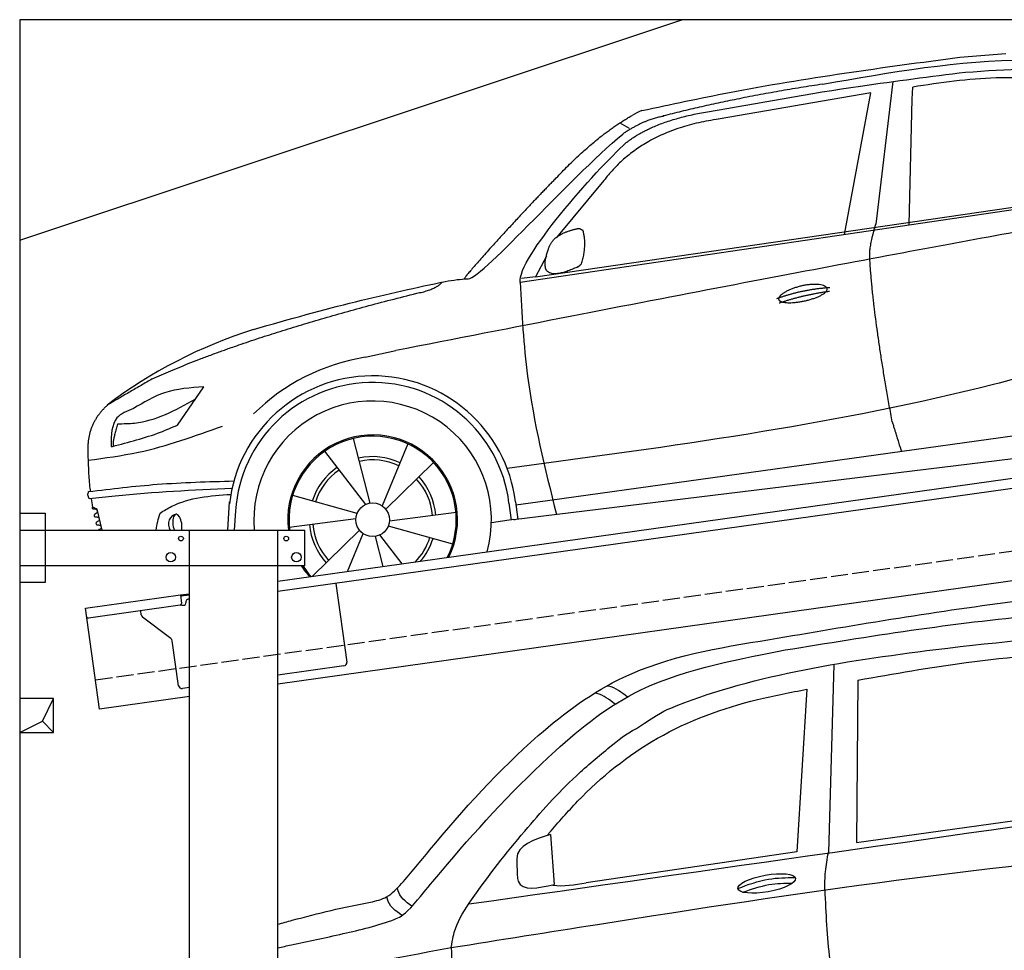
# Model space of a CAD drawing. Extents: x 524 to 6324, y 265 to 5290.
# Tile 2 of 3: x 524 to 3424, y 2548 to 5290. Entities that reach past the tile are written whole.
import ezdxf

# ---------------------------------------------------------------- set-up
doc = ezdxf.new("R2010")
doc.units = 0
doc.header["$LTSCALE"] = 10
doc.header["$MEASUREMENT"] = 0
doc.linetypes.add('GEN3', pattern=[6.25, 5, -1.25])
doc.layers.get('0').update_dxf_attribs({"linetype": 'CONTINUOUS'})
for name, color, linetype in [('3', 6, 'GEN3'), ('BREAKTHROUGH', 1, 'CONTINUOUS'), ('CAR', 1, 'CONTINUOUS')]:
    doc.layers.add(name, color=color, linetype=linetype)
doc.layers.add('AM_0', color=7, linetype='CONTINUOUS', lineweight=30)

# ---------------------------------------------------------------- blocks, each defined once
blk = doc.blocks.new('car_150_')
at = {"layer": 'CAR'}
for p, q in [((6993.7, 5277.2), (7129.2, 5288.8)), ((6796.4, 5203.8), (6750.1, 4783)), ((6731.9, 5170.4), (6283.3, 5089.2)), ((6657.9, 4752.4), (6731.9, 5170.4)), ((6853.7, 5152.6), (6855.4, 5188)), ((6848, 4782.8), (6853.7, 5152.6)), ((5993.7, 5075.5), (6021.3, 5060)), ((5703.5, 4603.8), (7806, 4931.3)), ((5748.6, 4619.9), (7887.1, 4949.3)), ((5948.1, 4905.6), (5809.7, 4736.5)), ((5780.5, 4681.2), (5748.6, 4619.9)), ((5748.6, 4619.9), (5707.7, 4614.5)), ((5249.2, 4379.1), (5338.8, 4399.4)), ((4697.5, 4174.8), (4774.2, 4288.5)), ((7646, 4233.7), (5761.2, 3956.2)), ((5689.3, 3904.2), (7721.3, 4169.7)), ((5267.2, 3949.5), (5216.9, 4139.6)), ((5377, 4125.1), (5302.6, 3941.6)), ((5131.5, 4101.3), (5253.2, 3945.1)), ((5313.4, 3931.7), (5452.9, 4070.3)), ((5734.4, 4063.7), (5670.2, 4054.4)), ((4848.5, 3866.9), (4853.3, 3950.1)), ((5228.7, 3918.3), (5038.9, 3969.8)), ((5676.1, 3953), (5682.6, 3903)), ((5695.3, 3956.7), (5702.3, 3904.6)), ((5761.2, 3956.2), (5696.7, 3946.7)), ((4463, 3925.5), (4449.3, 3931.7)), ((4478.1, 3864), (4463, 3925.5)), ((4871, 3924.2), (4867.7, 3867.1)), ((5520.5, 3924.4), (5324.3, 3897.1)), ((5029.4, 3876.7), (5225.5, 3904)), ((5689.3, 3904.2), (5624.9, 3894.7)), ((5693.6, 3903), (5693.4, 3904.4)), ((5236.4, 3869.4), (5098.3, 3732.1)), ((5201.8, 3747.5), (5247.2, 3859.5)), ((5321.2, 3882.8), (5511, 3831.3)), ((5282.7, 3851.6), (5306.1, 3763)), ((5362.6, 3771.4), (5296.6, 3856))]:
    blk.add_line(p, q, dxfattribs=at)
blk.add_circle((5274.9, 3900.5), 49.6, dxfattribs=at)
for centre, radius, start, end in [((6122, 4949.8), 174.5, 111.2882, 121.9546), ((5356.2, 3104.6), 1422.1, 107.8766, 127.519), ((5347.7, 3787.7), 599.5, 99.4563, 135.2463), ((5274.9, 3900.5), 424.2, 7.6054, 174.1435), ((5274.9, 3900.5), 404.6, 7.4461, 176.652), ((5274.9, 3900.5), 350, 344.7595, 185.4081), ((5274.9, 3900.5), 250, 334.2204, 187.3999), ((5274.9, 3900.5), 246.4, 333.6424, 187.5031), ((5274.9, 3900.5), 186.2, 64.7762, 103.2667), ((5274.9, 3900.5), 176.5, 64.6018, 103.1816), ((5274.9, 3900.5), 186.2, 124.7762, 163.2667), ((5274.9, 3900.5), 176.5, 124.6018, 163.1816), ((5274.9, 3900.5), 176.5, 4.6018, 43.1816), ((5274.9, 3900.5), 186.2, 4.7762, 43.2667), ((5274.9, 3900.5), 176.5, 184.6018, 223.1816), ((5274.9, 3900.5), 186.2, 184.7762, 223.2667), ((5274.9, 3900.5), 176.5, 315.6124, 343.1816), ((5274.9, 3900.5), 186.2, 319.3932, 343.2667), ((5274.9, 3900.5), 250, 213.2019, 222.6786), ((5274.9, 3900.5), 246.4, 213.7482, 223.2566), ((5274.9, 3900.5), 350, 217.4387, 217.626)]:
    blk.add_arc(centre, radius, start, end, dxfattribs=at)
for centre, major_axis, ratio, start_param, end_param in [((4699.7, 3882.5), (4.4, -29.4), 0.870747, 3.078863, 5.190641), ((4699.8, 3882.5), (-4.4, 29.6), 0.439627, 4.05108, 8.39242), ((4699.7, 3882.6), (4.4, -29.5), 0.784824, 3.019947, 3.143719)]:
    blk.add_ellipse(centre, major_axis=major_axis, ratio=ratio, start_param=start_param, end_param=end_param, dxfattribs=at)
for points, degree, knots in [([(6058.7, 5112.4), (6144.2, 5131.5), (6453.2, 5200.5), (6766.8, 5245), (6993.6, 5277.2)], 3, [0, 0, 0, 0, 262.813629, 949.636575, 949.636575, 949.636575, 949.636575]), ([(6590.3, 5194.3), (6790.1, 5231.4), (7055.2, 5280.6), (7323.2, 5267.8), (7389.2, 5264.7)], 3, [0, 0, 0, 0, 605.994997, 803.781644, 803.781644, 803.781644, 803.781644]), ([(7010.2, 5233), (7130.8, 5242.4), (7438, 5266.3), (7702.5, 5100), (7863.2, 4999)], 3, [0, 0, 0, 0, 355.261483, 904.814862, 904.814862, 904.814862, 904.814862]), ([(6252.1, 5110.1), (6401.8, 5138.2), (6653.7, 5185.6), (6907.8, 5219.4), (7011, 5233.1)], 3, [0, 0, 0, 0, 456.745059, 768.877533, 768.877533, 768.877533, 768.877533]), ([(7280.4, 5213.4), (7220.4, 5216.3), (7078, 5223.2), (6937, 5200.9), (6855.4, 5188)], 3, [0, 0, 0, 0, 179.578451, 426.729981, 426.729981, 426.729981, 426.729981]), ([(5483, 4604.3), (5494.7, 4606.5), (5516.1, 4610.4), (5537.7, 4612.2), (5547.5, 4613)], 3, [0, 0, 0, 0, 35.619977, 65.088393, 65.088393, 65.088393, 65.088393]), ([(5703.5, 4603.8), (5709.3, 4511.2), (5723.7, 4280), (5781.3, 4055.4), (5815.9, 3920.7)], 3, [0, 0, 0, 0, 277.59112, 693.570767, 693.570767, 693.570767, 693.570767]), ([(6465.7, 4559.3), (6463.6, 4567.3), (6482, 4586.6), (6560.8, 4618.6), (6657.6, 4599.5), (6576.9, 4555.6), (6492.9, 4543.8), (6467.7, 4551.3), (6465.7, 4559.3)], 5, [0, 0, 0, 0, 0, 0, 0.300106, 0.500106, 0.700106, 1, 1, 1, 1, 1, 1]), ([(7654.8, 4478.5), (7470.6, 4420.5), (6844.5, 4223.3), (6193.7, 4129.8), (5734.4, 4063.7)], 3, [0, 0, 0, 0, 579.00444, 1967.110779, 1967.110779, 1967.110779, 1967.110779]), ([(4774.2, 4288.5), (4734.9, 4285.3), (4660.9, 4279.4), (4597.6, 4240.9), (4567.9, 4222.9)], 3, [0, 0, 0, 0, 116.380747, 219.102854, 219.102854, 219.102854, 219.102854]), ([(4521.8, 4177.7), (4538.5, 4177.9), (4619.5, 4178.7), (4691.9, 4219.3), (4749.3, 4251.6)], 3, [0, 0, 0, 0, 49.860743, 241.440865, 241.440865, 241.440865, 241.440865]), ([(4567.9, 4222.9), (4549.3, 4215.3), (4503.1, 4196.4), (4503, 4144.5), (4502.9, 4113.4)], 3, [0, 0, 0, 0, 55.914644, 138.985336, 138.985336, 138.985336, 138.985336]), ([(4435.2, 4069.4), (4484.9, 4076.4), (4620.6, 4095.5), (4749.3, 4143.2), (4831, 4173.4)], 3, [0, 0, 0, 0, 150.106975, 410.193991, 410.193991, 410.193991, 410.193991]), ([(4506.8, 4110.9), (4554.4, 4123.4), (4619.5, 4140.5), (4680.9, 4167.5), (4697.5, 4174.8)], 3, [0, 0, 0, 0, 147.159719, 201.348086, 201.348086, 201.348086, 201.348086]), ([(4434.3, 4093), (4435.5, 4060.6), (4436.9, 4022.1), (4441.6, 3983.8), (4442.4, 3977.7)], 3, [0, 0, 0, 0, 97.108013, 115.616313, 115.616313, 115.616313, 115.616313]), ([(4502.9, 4113.4), (4502.8, 4112.3), (4502.6, 4109.8), (4505.2, 4110.5), (4506.8, 4110.9)], 3, [0, 0, 0, 0, 2.598862, 6.284951, 6.284951, 6.284951, 6.284951]), ([(4437.7, 3977.1), (4505, 3985.7), (4647.1, 4004), (4790.2, 4009.1), (4865.6, 4011.8)], 3, [0, 0, 0, 0, 203.297538, 429.475842, 429.475842, 429.475842, 429.475842]), ([(4439.9, 3955.5), (4438, 3959.3), (4434.5, 3966.3), (4436.7, 3973.7), (4437.7, 3977.1)], 3, [0, 0, 0, 0, 12.224254, 22.465372, 22.465372, 22.465372, 22.465372]), ([(4860.2, 3989.6), (4745.2, 3983.2), (4604.7, 3975.4), (4465.2, 3958.6), (4439.9, 3955.5)], 3, [0, 0, 0, 0, 345.382791, 421.716813, 421.716813, 421.716813, 421.716813]), ([(4648.5, 3915.5), (4659.8, 3922.6), (4721.6, 3961.3), (4796, 3967.3), (4856.8, 3972.2)], 3, [0, 0, 0, 0, 39.727462, 217.617343, 217.617343, 217.617343, 217.617343]), ([(4452, 3925), (4451.6, 3925.3), (4449.8, 3926.3), (4449.6, 3929.2), (4449.4, 3931.1), (4449.3, 3931.7)], 3, [0, 0, 0, 0, 1.427923, 5.828292, 7.478143, 7.478143, 7.478143, 7.478143]), ([(4455.1, 3908.2), (4455.8, 3910.1), (4457.4, 3914.2), (4466.6, 3914.3), (4462.3, 3926.1), (4455.8, 3925.4), (4452, 3925)], 3, [0, 0, 0, 0, 5.656821, 12.3267, 20.012637, 30.346325, 30.346325, 30.346325, 30.346325]), ([(4457.8, 3901.6), (4457.4, 3901.8), (4455.6, 3902.8), (4455.4, 3905.7), (4455.1, 3907.7), (4455.1, 3908.2)], 3, [0, 0, 0, 0, 1.427923, 5.828292, 7.478143, 7.478143, 7.478143, 7.478143]), ([(4461, 3884.9), (4461.7, 3886.7), (4463.2, 3890.7), (4472.4, 3890.8), (4468.1, 3902.7), (4461.5, 3902), (4457.8, 3901.6)], 3, [0, 0, 0, 0, 5.495934, 12.165813, 19.85175, 30.185438, 30.185438, 30.185438, 30.185438]), ([(4463.7, 3878.2), (4463.2, 3878.5), (4461.5, 3879.5), (4461.3, 3882.4), (4461, 3884.3), (4461, 3884.9)], 3, [0, 0, 0, 0, 1.427923, 5.828292, 7.478143, 7.478143, 7.478143, 7.478143]), ([(4467.9, 3864), (4468.3, 3864.8), (4470.3, 3867.4), (4478.3, 3867.4), (4474, 3879.3), (4467.4, 3878.6), (4463.7, 3878.2)], 3, [2.682731, 2.682731, 2.682731, 2.682731, 5.656821, 12.3267, 20.012637, 30.346325, 30.346325, 30.346325, 30.346325])]:
    blk.add_open_spline(points, degree=degree, knots=knots, dxfattribs=at)
for points, degree in [([(6590.3, 5194.3), (6342.2, 5155.3), (6121.6, 5097.1)], 2), ([(6013, 5017.6), (6096.2, 5083.6), (6251.3, 5110.3)], 2), ([(5803.2, 4907.4), (5922.7, 5036.5), (6029.7, 5097.9)], 2), ([(6284.4, 5088.8), (6061.8, 5056.7), (5948.1, 4905.6)], 2), ([(6123.2, 5096.2), (6065.8, 5086.5), (6002.6, 5043)], 2), ([(5547.5, 4613), (5577.3, 4598.4), (5843.2, 4907.6), (6002.6, 5043)], 3), ([(5703.8, 4603.3), (5695, 4674.1), (5922.8, 4934.4), (6013, 5017.6)], 3), ([(5803.2, 4907.4), (5732.5, 4835), (5644.3, 4736.7), (5532.9, 4612.6), (5539.4, 4612.3)], 4), ([(7979.4, 4899), (7725, 4888.3), (5338.8, 4399.4)], 2), ([(5837.6, 4753), (5865, 4763.1), (5877.9, 4763.9)], 2), ([(5877.9, 4763.9), (5884.9, 4758.8), (5887.3, 4759.1)], 2), ([(5883.9, 4659.5), (5901.1, 4713.7), (5887.3, 4759.1)], 2), ([(6732.8, 4687.3), (6731.1, 4718.4), (6750.1, 4783)], 2), ([(5785.9, 4700), (5794.1, 4735.6), (5837.6, 4753)], 2), ([(5871.8, 4649.8), (5747.2, 4591.7), (5785.9, 4700)], 2), ([(6803, 4201), (6743.7, 4508.9), (6732.8, 4687.3)], 2), ([(5871.8, 4649.8), (5877.4, 4652.5), (5883.9, 4659.5)], 2), ([(4919.6, 4458.1), (5131.9, 4523.6), (5319.2, 4569), (5483, 4604.3)], 3), ([(5399.6, 4569.1), (5453.7, 4579.5), (5474.4, 4601.9)], 2), ([(6460.2, 4561.7), (6532.3, 4589.4), (6615.8, 4595.9)], 2), ([(6467.2, 4548.7), (6538.3, 4574), (6615.5, 4584.7)], 2), ([(4622.5, 4310.5), (4903.3, 4440.5), (5399.6, 4569.1)], 2), ([(4622.5, 4310.5), (4492.9, 4233.7)], 1), ([(4492.9, 4233.7), (4430.6, 4178.8), (4434.3, 4093)], 2), ([(4521.8, 4177.7), (4507.9, 4132), (4508.6, 4113.8)], 2), ([(6803, 4201), (6822.6, 4138.3), (6831.4, 4112.8)], 2), ([(4508.6, 4113.8), (4511.9, 4114.1), (4510.2, 4111.7)], 2), ([(4445.5, 3956.2), (4446.7, 3948), (4448, 3939.9), (4449.3, 3931.7)], 3), ([(4637.5, 3865.3), (4639.1, 3881.6), (4643.8, 3898.6), (4648.5, 3915.5)], 3)]:
    blk.add_open_spline(points, degree=degree, dxfattribs=at)
blk = doc.blocks.new('CAR_EG')
at = {"layer": 'CAR'}
for p, q in [((33784.9, 2644.9), (33768.8, 2090.9)), ((33855.2, 2598.7), (33852.2, 2120.1)), ((33705.9, 2571.9), (33676, 2092.9)), ((33852.2, 2120.1), (34567.6, 2220.6)), ((32950.4, 2144.1), (32961.3, 1996.3)), ((33676, 2092.9), (33055.3, 2001.9)), ((32851.3, 2067.7), (32852.3, 2023.4))]:
    blk.add_line(p, q, dxfattribs=at)
blk.add_ellipse((33587.4, 1999.8), major_axis=(-85, -15.3), ratio=0.28676, dxfattribs=at)
for points, knots in [([(33596.2, 2718.6), (33833.8, 2759.2), (34248.6, 2830.2), (34671.7, 2869.7), (34851.8, 2870.2)], [0, 0, 0, 0, 724.09838, 1264.268143, 1264.268143, 1264.268143, 1264.268143]), ([(33641.3, 2687.7), (33888.6, 2727.9), (34289.4, 2793.1), (34696.2, 2808.8), (34851.8, 2807)], [0, 0, 0, 0, 750.99467, 1217.35525, 1217.35525, 1217.35525, 1217.35525]), ([(33203.6, 2456.4), (33274.2, 2503.5), (33505.2, 2604.9), (34003.4, 2687.4), (34469.5, 2730.1), (34567.3, 2738.8)], [0, 0, 0, 0, 57.768711, 889.406275, 1467.79431, 1467.79431, 1467.79431, 1467.79431]), ([(32511.9, 1999.5), (32540.7, 2032.1), (32664.8, 2185.7), (32868.8, 2412.1), (33192.2, 2651), (33443.2, 2694.1), (33596.2, 2718.6)], [50.344413, 50.344413, 50.344413, 50.344413, 177.37825, 645.222843, 958.928175, 1403.607995, 1403.607995, 1403.607995, 1403.607995]), ([(32539, 1928.3), (32594.1, 1993.3), (32717.5, 2142.3), (32922, 2364), (33233.9, 2614.9), (33520.5, 2663.7), (33641.3, 2687.7)], [50.344413, 50.344413, 50.344413, 50.344413, 177.37825, 645.222843, 958.928175, 1403.607995, 1403.607995, 1403.607995, 1403.607995]), ([(33855.2, 2598.7), (33961.7, 2617.6), (34195, 2659.1), (34431.3, 2677.8), (34559.8, 2688)], [0, 0, 0, 0, 324.185882, 710.565468, 710.565468, 710.565468, 710.565468]), ([(33176.9, 2549.1), (33159.7, 2562.5), (33141.5, 2576.8), (33119.6, 2581.7), (33118.4, 2582)], [0, 0, 0, 0, 63.592448, 67.287293, 67.287293, 67.287293, 67.287293]), ([(32947, 2148.7), (32974.2, 2180.2), (33066.6, 2287.5), (33261.9, 2444.9), (33504.8, 2534.1), (33657, 2562.7), (33705.9, 2571.9)], [0, 0, 0, 0, 124.967161, 424.753108, 740.250919, 889.487182, 889.487182, 889.487182, 889.487182]), ([(33140.6, 2528.1), (33123.7, 2541.2), (33105.6, 2555.2), (33084, 2560.6), (33082.7, 2560.9)], [0, 0, 0, 0, 62.591131, 66.740772, 66.740772, 66.740772, 66.740772]), ([(32657.7, 1810.8), (32662.7, 1837.8), (32671, 1881.3), (32747.8, 1998.5), (32864.2, 2144.7), (32997.2, 2295.2), (33118.4, 2396.8), (33172.1, 2440.2), (33203.6, 2456.4)], [0, 0, 0, 0, 49.530978, 151.975748, 416.614123, 642.731173, 769.0417, 862.873828, 862.873828, 862.873828, 862.873828]), ([(32950.4, 2144.1), (32901.2, 2128.4), (32850.1, 2112.1), (32851.2, 2069.4), (32851.3, 2067.7)], [0, 0, 0, 0, 122.1456, 127.162483, 127.162483, 127.162483, 127.162483]), ([(32657.7, 1810.8), (32801.3, 1833.7), (33529.6, 1949.8), (34261.4, 2059.7), (34851.8, 2102.1)], [0, 0, 0, 0, 436.512598, 2212.794207, 2212.794207, 2212.794207, 2212.794207]), ([(33758.1, 1980.9), (33758.4, 1998.7), (33759.2, 2035.7), (33765.5, 2072.1), (33768.8, 2090.9)], [0, 0, 0, 0, 53.441715, 110.698869, 110.698869, 110.698869, 110.698869]), ([(32852.3, 2023.4), (32853.1, 2017.4), (32858.9, 1974.6), (32913.9, 1986.3), (32961.3, 1996.3)], [0, 0, 0, 0, 17.173154, 123.258066, 123.258066, 123.258066, 123.258066]), ([(33502.5, 1985.1), (33532.3, 1996.2), (33586.6, 2016.4), (33644.4, 2016.9), (33670.5, 2017.1)], [0, 0, 0, 0, 94.349912, 172.189199, 172.189199, 172.189199, 172.189199]), ([(32419.9, 1944.5), (32436.6, 1948.5), (32472.8, 1957.1), (32498.2, 1984.7), (32511.9, 1999.5)], [0, 0, 0, 0, 50.400381, 109.403718, 109.403718, 109.403718, 109.403718]), ([(32542.2, 1932.5), (32523.9, 1946.2), (32503.8, 1961.3), (32500.5, 1984.3), (32500.2, 1986.4)], [0, 0, 0, 0, 62.779001, 69.168935, 69.168935, 69.168935, 69.168935]), ([(33517.4, 1974), (33542.6, 1983.3), (33589.9, 1999.4), (33639.9, 2000.6), (33663.2, 2000.9)], [14.4466, 14.4466, 14.4466, 14.4466, 94.349912, 163.782287, 163.782287, 163.782287, 163.782287]), ([(33758.1, 1980.9), (33761.4, 1911.9), (33767.2, 1789.1), (33788.6, 1668), (33798, 1614.9)], [0, 0, 0, 0, 206.928271, 368.471033, 368.471033, 368.471033, 368.471033]), ([(32147.1, 1879.7), (32161.4, 1883.6), (32253.2, 1908.3), (32340.9, 1930.5), (32419.9, 1944.5)], [480.055163, 480.055163, 480.055163, 480.055163, 524.621583, 765.993096, 765.993096, 765.993096, 765.993096]), ([(32512.5, 1905.7), (32493.6, 1919.4), (32472.8, 1934.5), (32469.5, 1957.8), (32469.2, 1960)], [0, 0, 0, 0, 63.952186, 70.34212, 70.34212, 70.34212, 70.34212]), ([(32147.1, 1810.2), (32160.6, 1813.1), (32224.9, 1826.6), (32326.6, 1848.2), (32457.9, 1879.4), (32514.8, 1903.7), (32539, 1928.3)], [490.628989, 490.628989, 490.628989, 490.628989, 533.213795, 695.201858, 838.866463, 874.591058, 874.591058, 874.591058, 874.591058]), ([(32657.7, 1810.8), (32662, 1738.8), (32669.1, 1620.2), (32699.5, 1505.7), (32711.4, 1460.7)], [0, 0, 0, 0, 215.839891, 354.944954, 354.944954, 354.944954, 354.944954])]:
    blk.add_open_spline(points, degree=3, knots=knots, dxfattribs=at)
for points in [[(32710, 1939.3), (33423.9, 2040.7), (34137.9, 2142.1), (34851.8, 2243.5)], [(32947, 2148.7), (32945, 2146.1), (32942.9, 2143.6), (32940.9, 2141.1)], [(32957.3, 1994.6), (32988.8, 1990.5), (33022.1, 1996.2), (33055.3, 2001.9)], [(32147.1, 1692.4), (32311.6, 1747.3), (32484.7, 1779), (32657.7, 1810.8)]]:
    blk.add_open_spline(points, degree=3, dxfattribs=at)

msp = doc.modelspace()

# ---------------------------------------------------------------- linework, layer by layer
for p, q in [((5824.1, 5290), (524.1, 5290)), ((524.1, 5290), (524.1, 440)), ((524.1, 4640), (2474.1, 5290)), ((1284.1, 3635.2), (3762.9, 3983.6)), ((3770.1, 3954.3), (1284.1, 3604.9)), ((524.1, 3836.2), (599.1, 3836.2)), ((599.1, 3836.2), (599.1, 3631.2)), ((524.1, 3786.2), (1364.1, 3786.2)), ((1024.1, 2266.2), (1024.1, 3786.2)), ((1284.1, 446.2), (1284.1, 3786.2)), ((1364.1, 3681.2), (1364.1, 3786.2)), ((3988.8, 3712.4), (1284.1, 3332.2)), ((1364.1, 3681.2), (524.1, 3681.2)), ((599.1, 3631.2), (524.1, 3631.2)), ((1454.8, 3628.9), (1487.4, 3397.2)), ((997.6, 3594.9), (1024.1, 3598.6)), ((717.8, 3555.6), (997.6, 3594.9)), ((997.6, 3594.9), (1001.1, 3570.2)), ((1024.1, 3594.6), (998.2, 3591)), ((1013.6, 3570.9), (1013.5, 3571.9)), ((1022, 3583.2), (1024.1, 3583.5)), ((759.6, 3258.5), (717.8, 3555.6)), ((996.8, 3564.5), (727, 3526.6)), ((882.1, 3536.4), (880.5, 3548.2)), ((1004.4, 3564.6), (1009.3, 3565.3)), ((969.7, 3466.7), (886, 3529.8)), ((992.3, 3327.6), (973.6, 3460.1)), ((1478.9, 3385.9), (1284.1, 3358.5)), ((1024.1, 3321.9), (1003.5, 3319.1)), ((1024.1, 3295.7), (759.6, 3258.5))]:
    msp.add_line(p, q)
for centre, radius in [((999.1, 3761.2), 7), ((1309.1, 3761.2), 7), ((969.1, 3706.2), 14), ((1339.1, 3706.2), 14)]:
    msp.add_circle(centre, radius)
for centre, radius, start, end in [((996.1, 3569.5), 5, 278, 8), ((1008.6, 3570.2), 5, 278, 8), ((1023.4, 3573.3), 10, 98, 188), ((1003.7, 3569.5), 5, 221.2367, 278), ((726.3, 3531.5), 5, 188, 278), ((892, 3537.8), 10, 188, 233), ((963.7, 3458.7), 10, 8, 53), ((1477.5, 3395.8), 10, 278, 8), ((1002.2, 3329), 10, 188, 278)]:
    msp.add_arc(centre, radius, start, end)
at = {"layer": '3'}
msp.add_line((747.5, 3344.7), (5754.9, 4048.4), dxfattribs=at)
at = {"layer": 'BREAKTHROUGH'}
for p, q in [((591.5, 3223), (624.1, 3290)), ((524.1, 3190), (591.5, 3223)), ((591.2, 3222.8), (624.1, 3190))]:
    msp.add_line(p, q, dxfattribs=at)
msp.add_lwpolyline([(624.1, 3290), (524.1, 3290), (524.1, 3190), (624.1, 3190)], close=True, dxfattribs=at)

# ---------------------------------------------------------------- block references
at = {"layer": 'AM_0', "rotation": 359.5505213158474}
msp.add_blockref('car_150_', (-3741.7, -42.6), dxfattribs=at)
at = {"layer": 'AM_0'}
msp.add_blockref('CAR_EG', (-30863, 745.1), dxfattribs=at)

doc.saveas('drawing.dxf')
